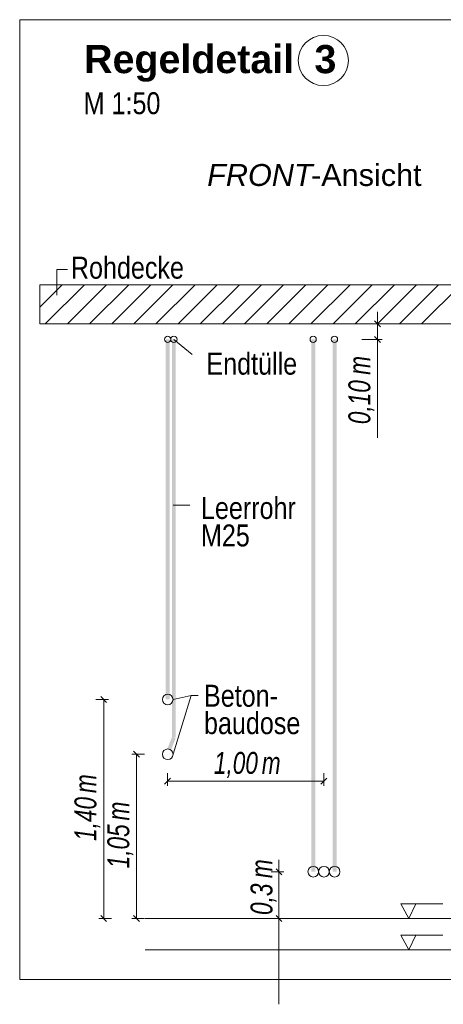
# Model space of a CAD drawing. Extents: x -620 to 300, y 62 to 1112.
# Tile 124 of 256: x 117 to 145, y 698 to 761. Entities that reach past the tile are written whole.
import ezdxf
from ezdxf.lldxf.tags import DXFTag

# ---------------------------------------------------------------- set-up
doc = ezdxf.new("R2010")
doc.units = 0
doc.layers.get('0').update_dxf_attribs({"lineweight": 13})
for name, color, linetype, lineweight, true_color in [('E_Aussparung Bemaßung-A06G9S0H8I', 5, 'Continuous', 9, 0x0000ff), ('E_Betonbaudose', 1, 'Continuous', 13, 0xff0000), ('E_Detail_Beschriftung', 7, 'Continuous', 13, 0x009900), ('E_Detail_Wandschraffur', 7, 'Continuous', 5, 0xc0c0c0), ('E_Leerrohr Beschriftung', 1, 'Continuous', 9, 0xff0000)]:
    doc.layers.add(name, color=color, linetype=linetype, lineweight=lineweight, true_color=true_color)
doc.layers.add('E_Detail_Linie_Text_Bem', color=7, linetype='Continuous', lineweight=13)
doc.styles.get("Standard").update_dxf_attribs({"font": 'ARIALN.TTF'})
tags = doc.linetypes.add('fein_strichliert', pattern=[4, 1, -2, 1]).pattern_tags.tags
tags[8:9] = [DXFTag(74, 4), DXFTag(75, 0), DXFTag(340, '0'), DXFTag(46, 0.0), DXFTag(50, 0.0), DXFTag(44, 0.0), DXFTag(45, 0.0)]
tags[6:7] = [DXFTag(74, 4), DXFTag(75, 0), DXFTag(340, '0'), DXFTag(46, 0.0), DXFTag(50, 0.0), DXFTag(44, 0.0), DXFTag(45, 0.0)]
tags[4:5] = [DXFTag(74, 4), DXFTag(75, 0), DXFTag(340, '0'), DXFTag(46, 0.0), DXFTag(50, 0.0), DXFTag(44, 0.0), DXFTag(45, 0.0)]
tags = doc.linetypes.add('fein_strichliert-A06G9S0L8I', pattern=[4, 1, -2, 1]).pattern_tags.tags
tags[8:9] = [DXFTag(74, 4), DXFTag(75, 0), DXFTag(340, '0'), DXFTag(46, 0.0), DXFTag(50, 0.0), DXFTag(44, 0.0), DXFTag(45, 0.0)]
tags[6:7] = [DXFTag(74, 4), DXFTag(75, 0), DXFTag(340, '0'), DXFTag(46, 0.0), DXFTag(50, 0.0), DXFTag(44, 0.0), DXFTag(45, 0.0)]
tags[4:5] = [DXFTag(74, 4), DXFTag(75, 0), DXFTag(340, '0'), DXFTag(46, 0.0), DXFTag(50, 0.0), DXFTag(44, 0.0), DXFTag(45, 0.0)]

# ---------------------------------------------------------------- blocks, each defined once
blk = doc.blocks.new('Referenz-A06G9S0O8I')
at = {"layer": 'E_Aussparung Bemaßung-A06G9S0H8I', "linetype": 'Continuous', "ltscale": 0.13}
for p, q in [((140.323, 742.663), (140.323, 734.625)), ((140.623, 741.899), (139.323, 741.899)), ((140.133, 742.09), (140.514, 741.708)), ((140.133, 741.09), (140.514, 740.708)), ((140.623, 740.899), (139.323, 740.899)), ((123.123, 717.899), (122.323, 717.899)), ((123.014, 717.708), (122.633, 718.09)), ((122.823, 717.899), (122.823, 703.899)), ((125.114, 714.208), (124.733, 714.59)), ((124.623, 714.399), (125.423, 714.399)), ((124.923, 714.399), (124.923, 703.899)), ((127.099, 712.875), (126.717, 712.493)), ((126.908, 712.384), (126.908, 713.184)), ((126.908, 712.684), (136.896, 712.684)), ((137.087, 712.875), (136.705, 712.493)), ((136.896, 712.384), (136.896, 713.184)), ((134.023, 707.663), (134.023, 698.427)), ((133.833, 707.09), (134.214, 706.708)), ((134.323, 706.899), (133.523, 706.899)), ((122.523, 703.899), (123.323, 703.899)), ((123.014, 703.708), (122.633, 704.09)), ((124.623, 703.899), (125.423, 703.899)), ((125.114, 703.708), (124.733, 704.09)), ((134.323, 703.899), (133.523, 703.899)), ((133.833, 704.09), (134.214, 703.708))]:
    blk.add_line(p, q, dxfattribs=at)
at = {"layer": 'E_Betonbaudose', "linetype": 'Continuous', "ltscale": 0.13}
for centre, radius in [((126.908, 740.909), 0.2), ((127.308, 740.909), 0.2), ((136.207, 740.909), 0.2), ((137.567, 740.909), 0.2), ((126.917, 717.899), 0.34), ((126.917, 714.399), 0.34), ((136.216, 706.899), 0.34), ((136.896, 706.899), 0.34), ((137.576, 706.899), 0.34)]:
    blk.add_circle(centre, radius, dxfattribs=at)
at = {"layer": 'E_Detail_Linie_Text_Bem', "linetype": 'fein_strichliert-A06G9S0L8I', "ltscale": 0.65}
for p, q in [((180.227, 761.326), (117.458, 761.326)), ((117.458, 761.326), (117.458, 700.01)), ((117.458, 700.01), (177.201, 700.01))]:
    blk.add_line(p, q, dxfattribs=at)
at = {"layer": 'E_Detail_Linie_Text_Bem', "color": 0, "linetype": 'Continuous', "ltscale": 0.13}
for p, q in [((119.83, 743.719), (119.83, 745.367)), ((119.83, 745.367), (120.516, 745.367)), ((128.486, 739.947), (127.308, 740.899)), ((128.333, 730.313), (127.272, 730.313)), ((128.406, 718.154), (127.257, 717.899)), ((128.406, 718.154), (127.257, 714.399)), ((128.406, 718.154), (128.867, 718.154)), ((142.317, 703.899), (141.807, 704.849)), ((141.807, 704.849), (144.491, 704.849)), ((142.774, 704.852), (142.317, 703.899)), ((142.317, 701.899), (141.807, 702.849)), ((141.807, 702.849), (144.491, 702.849)), ((142.774, 702.852), (142.317, 701.899))]:
    blk.add_line(p, q, dxfattribs=at)
at = {"layer": 'E_Detail_Linie_Text_Bem', "linetype": 'Continuous', "ltscale": 0.13}
for p, q in [((170.075, 744.399), (118.747, 744.399)), ((118.747, 744.399), (118.747, 741.899)), ((118.747, 741.899), (129.14, 741.899)), ((118.747, 741.899), (167.575, 741.899)), ((129.14, 741.899), (170.075, 741.899)), ((125.474, 703.899), (163.604, 703.899)), ((125.474, 701.899), (163.604, 701.899))]:
    blk.add_line(p, q, dxfattribs=at)
for points in [[(127.042, 740.9), (127.042, 717.899), (126.792, 740.899), (126.792, 717.899)], [(127.433, 740.909), (127.433, 715.473), (127.183, 740.908), (127.183, 715.473)], [(136.341, 740.9), (136.341, 706.899), (136.091, 740.899), (136.091, 706.899)], [(137.701, 740.9), (137.701, 706.899), (137.451, 740.899), (137.451, 706.899)], [(127.425, 715.428), (127.116, 714.639), (127.192, 715.519), (126.883, 714.73)]]:
    blk.add_solid(points, dxfattribs=at)
at = {"layer": 'E_Detail_Wandschraffur', "linetype": 'ByBlock', "ltscale": 0.13}
for p, q in [((118.747, 742.966), (120.18, 744.399)), ((120.509, 741.899), (123.009, 744.399)), ((123.337, 741.899), (125.837, 744.399)), ((126.166, 741.899), (128.666, 744.399)), ((128.994, 741.899), (131.494, 744.399)), ((131.822, 741.899), (134.322, 744.399)), ((134.651, 741.899), (137.151, 744.399)), ((137.479, 741.899), (139.979, 744.399)), ((140.308, 741.899), (142.808, 744.399)), ((143.136, 741.899), (145.636, 744.399))]:
    blk.add_line(p, q, dxfattribs=at)
at = {"layer": 'E_Detail_Wandschraffur', "linetype": 'fein_strichliert', "ltscale": 0.13}
for p, q in [((118.747, 744.38), (118.766, 744.399)), ((119.095, 741.899), (121.595, 744.399)), ((121.923, 741.899), (124.423, 744.399)), ((124.751, 741.899), (127.251, 744.399)), ((127.58, 741.899), (130.08, 744.399)), ((130.408, 741.899), (132.908, 744.399)), ((133.237, 741.899), (135.737, 744.399)), ((136.065, 741.899), (138.565, 744.399)), ((138.894, 741.899), (141.394, 744.399)), ((141.722, 741.899), (144.222, 744.399))]:
    blk.add_line(p, q, dxfattribs=at)
at = {"layer": 'E_Leerrohr Beschriftung', "linetype": 'Continuous', "ltscale": 0.13}
blk.add_circle((136.857, 758.719), 1.6, dxfattribs=at)
at = {"layer": 'E_Aussparung Bemaßung-A06G9S0H8I', "linetype": 'Continuous', "ltscale": 0.13, "char_height": 1.4, "attachment_point": 1, "rotation": 90}
for s, insert in [('{\\W0.9;\\fArial Narrow|b0|i1;m}', (138.457, 738.64)), ('{\\W0.9;\\fArial Narrow|b0|i1;0,10 }', (138.457, 735.487)), ('{\\W0.9;\\fArial Narrow|b0|i1;m}', (120.957, 711.92)), ('{\\W0.9;\\fArial Narrow|b0|i1;1,40 }', (120.957, 708.863)), ('{\\W0.9;\\fArial Narrow|b0|i1;m}', (123.057, 710.17)), ('{\\W0.9;\\fArial Narrow|b0|i1;1,05 }', (123.057, 707.113)), ('{\\W0.9;\\fArial Narrow|b0|i1;m}', (132.205, 706.485)), ('{\\W0.9;\\fArial Narrow|b0|i1;0,3 }', (132.205, 704.134))]:
    blk.add_mtext(s, dxfattribs=dict(at, insert=insert))
at = {"layer": 'E_Aussparung Bemaßung-A06G9S0H8I', "linetype": 'Continuous', "ltscale": 0.13, "char_height": 1.4, "attachment_point": 1}
for s, insert in [('{\\W0.9;\\fArial Narrow|b0|i1;1,00 }', (129.866, 714.55)), ('{\\W0.9;\\fArial Narrow|b0|i1;m}', (132.923, 714.55))]:
    blk.add_mtext(s, dxfattribs=dict(at, insert=insert))
at = {"layer": 'E_Detail_Beschriftung', "color": 1, "linetype": 'Continuous', "lineweight": 35, "ltscale": 0.35, "true_color": 0xff0000, "char_height": 1.8, "attachment_point": 1}
for s, insert in [('{\\fArial|b1|i0;Regeldetail}', (121.576, 759.711)), ('{\\fArial|b1|i0;3}', (136.29, 759.711))]:
    blk.add_mtext(s, dxfattribs=dict(at, insert=insert))
at = {"layer": 'E_Detail_Beschriftung', "linetype": 'Continuous', "ltscale": 0.13, "char_height": 1.4, "attachment_point": 1}
for s, insert in [('{\\fArial Narrow;M 1:50}', (121.546, 756.69)), ('{\\fArial Narrow;Rohdecke}', (120.73, 746.184)), ('{\\fArial Narrow;Endtülle}', (129.388, 740.052)), ('{\\fArial Narrow;Leerrohr}', (129.04, 730.833)), ('{\\fArial Narrow;M25}', (129.04, 729.081)), ('{\\fArial Narrow;Beton-}', (129.233, 718.839)), ('{\\fArial Narrow;baudose}', (129.233, 717.089))]:
    blk.add_mtext(s, dxfattribs=dict(at, insert=insert))
at = {"layer": 'E_Detail_Beschriftung', "linetype": 'Continuous', "lineweight": -2, "ltscale": 0.25, "char_height": 1.4, "attachment_point": 1}
for s, insert in [('{\\fArial|b0|i1;FRONT}', (129.436, 752.105)), ('{\\fArial;-Ansicht}', (136.071, 752.105))]:
    blk.add_mtext(s, dxfattribs=dict(at, insert=insert))

msp = doc.modelspace()

# ---------------------------------------------------------------- block references
at = {"color": 8, "lineweight": 25, "ltscale": 0.25, "true_color": 0x808080}
msp.add_blockref('Referenz-A06G9S0O8I', (0, 0), dxfattribs=at)

doc.saveas('drawing.dxf')
